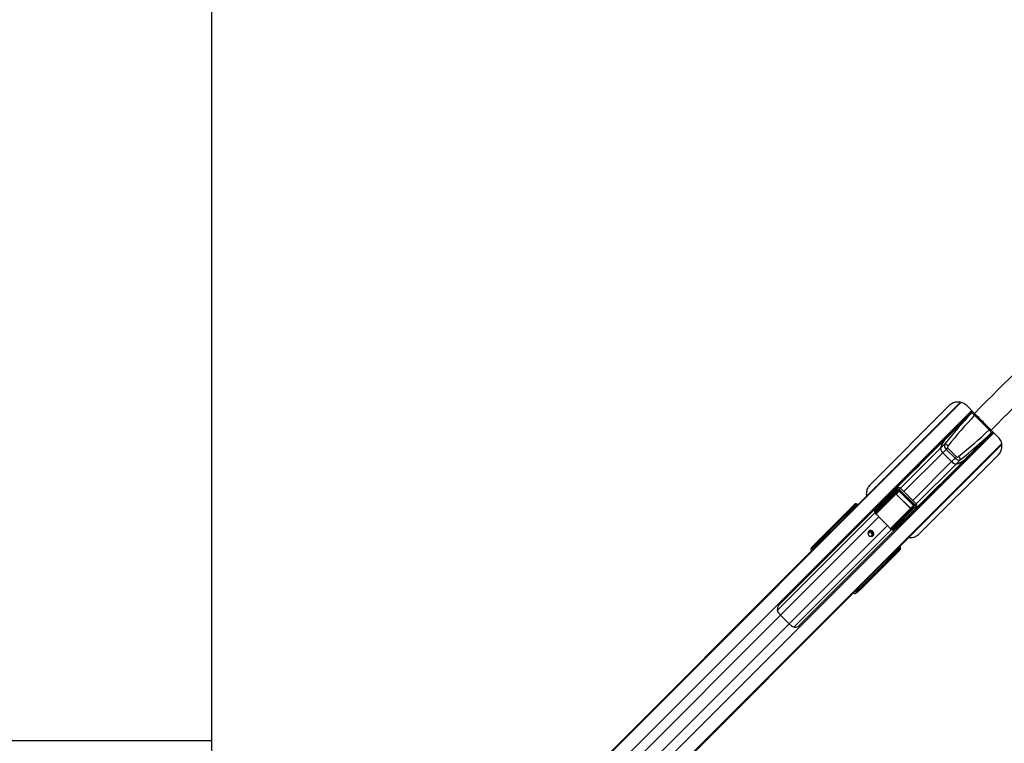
# Model space of a CAD drawing. Header units: millimetres. Extents: x 1591 to 17407, y 888 to 16227.
# Tile 46 of 78: x 3431 to 5026, y 11108 to 12280. Entities that reach past the tile are written whole.
import ezdxf

# ---------------------------------------------------------------- set-up
doc = ezdxf.new("R2010")
doc.units = ezdxf.units.MM
doc.layers.add('COMPONENT_GEOMETRY', color=7, linetype='Continuous')
doc.styles.add('SLDTEXTSTYLE1', font='TXT', dxfattribs={"width": 0.75})
doc.dimstyles.new('SLDDIMSTYLE0', dxfattribs={"dimtxt": 100, "dimasz": 6.604, "dimexe": 0, "dimexo": 0.0625, "dimgap": 25, "dimtad": 0, "dimtih": 1, "dimtoh": 1, "dimdec": 0, "dimlfac": 0.5, "dimrnd": 1e-09, "dimzin": 12, "dimdsep": 46, "dimtxsty": 'SLDTEXTSTYLE1', "dimsah": 1, "dimcen": 0.09, "dimadec": 0, "dimazin": 3, "dimtfac": 1, "dimtdec": 0, "dimtofl": 0, "dimtmove": 0, "dimatfit": 3, "dimfxl": 1, "dimfrac": 2, "dimtolj": 1, "dimtzin": 12, "dimarcsym": 0})

# ---------------------------------------------------------------- blocks, each defined once
blk = doc.blocks.new('_D')
at = {"layer": 'COMPONENT_GEOMETRY', "color": 7, "ltscale": 2}
for p, q in [((8879.1, 12946.1), (8879.1, 8407.7)), ((2657.8, 9299), (2657.8, 8407.7)), ((2657.8, 8414), (5620.7, 8414)), ((8879.1, 8414), (5916.2, 8414))]:
    blk.add_line(p, q, dxfattribs=at)
for points in [[(2657.8, 8414), (2664.4, 8413), (2664.4, 8415)], [(8879.1, 8414), (8872.5, 8415), (8872.5, 8413)]]:
    blk.add_solid(points, dxfattribs=at)
at = {"layer": 'COMPONENT_GEOMETRY', "color": 7, "ltscale": 2, "insert": (5620.7, 8463.6), "char_height": 100, "attachment_point": 1, "style": 'SLDTEXTSTYLE1'}
blk.add_mtext('3111', dxfattribs=at)

msp = doc.modelspace()

# ---------------------------------------------------------------- linework, layer by layer
at = {"color": 8, "linetype": 'Continuous', "lineweight": 25, "ltscale": 2}
for p, q in [((3744.7, 10449.1), (4955.3, 11659.7)), ((4742.1, 11447.6), (4954.5, 11660)), ((3758.1, 10432), (4972.7, 11646.7)), ((4972.4, 11642.6), (4974.6, 11644.8)), ((3793.9, 10396.2), (5008.5, 11610.9)), ((5004.4, 11610.6), (5006.7, 11612.7)), ((3811, 10382.8), (5021.3, 11593.2)), ((4808.3, 11379.1), (5021.5, 11592.3)), ((4857.4, 11521), (4922.1, 11585.7)), ((4862.9, 11515.5), (4926, 11578.5)), ((4877.3, 11501.1), (4940.3, 11564.1)), ((4882.9, 11495.5), (4947.5, 11560.2)), ((4817.3, 11479.5), (4849.2, 11511.4)), ((4849.7, 11511.2), (4817.6, 11479.1)), ((4857.3, 11521.1), (4855.5, 11519.2)), ((4882.9, 11495.5), (4881.1, 11493.6)), ((4658.2, 11323.4), (4816, 11481.3)), ((4774.7, 11480.8), (4774.2, 11481.3)), ((4775.1, 11482.2), (4775.6, 11481.7)), ((4775.8, 11484.7), (4775.3, 11484.2)), ((4777.4, 11483.4), (4776, 11484.5)), ((4776.2, 11484.8), (4777.6, 11483.6)), ((4776.7, 11483.7), (4776.2, 11483.2)), ((4776.7, 11482.7), (4776.2, 11483.2)), ((4784.2, 11491.1), (4784.6, 11491.6)), ((4784.5, 11490.8), (4784.9, 11491.3)), ((4785.2, 11491.2), (4785.2, 11491.2)), ((4816.3, 11481.2), (4817.2, 11482.2)), ((4841.1, 11455.8), (4873.1, 11487.8)), ((4873.3, 11487.4), (4841.4, 11455.5)), ((4663.3, 11315.4), (4822.6, 11474.6)), ((4767.2, 11473.2), (4765.6, 11474.5)), ((4765.7, 11474.7), (4767.4, 11473.4)), ((4677.3, 11301.5), (4836.5, 11460.7)), ((4685.3, 11296.3), (4843.1, 11454.2)), ((4846.7, 11453.9), (4847.7, 11455.2)), ((3744.2, 10449.6), (4729.8, 11435.2)), ((4719.7, 11425.7), (4718.7, 11426.8)), ((4720.1, 11429), (4721.5, 11427.5)), ((4846.4, 11414.2), (4845.3, 11415.5)), ((4845.5, 11415.7), (4846.7, 11414.3)), ((4853.2, 11423.1), (4852.7, 11422.6)), ((4853.5, 11422.8), (4853, 11422.3)), ((4853.1, 11423.3), (4853.1, 11423.3)), ((4853.8, 11421), (4853.7, 11420.9)), ((4836.4, 11403.7), (4835, 11405.3)), ((4835.2, 11405.5), (4836.6, 11403.9)), ((4843.1, 11412.4), (4842.6, 11412.9)), ((4843.5, 11413.8), (4844, 11413.3)), ((4845.1, 11414.3), (4844.6, 11414.8)), ((4845.6, 11414.8), (4845.1, 11414.3)), ((4845.9, 11413), (4845.8, 11412.9)), ((4846.1, 11413.4), (4846.6, 11414)), ((3811.5, 10382.3), (4802, 11372.8)), ((4788.7, 11356.8), (4787.5, 11357.8)), ((4789.4, 11359.6), (4790.9, 11358.3)), ((3828.4, 10480.5), (4663.3, 11315.4)), ((3842.3, 10466.5), (4677.3, 11301.5))]:
    msp.add_line(p, q, dxfattribs=at)
at = {"color": 7, "linetype": 'Continuous', "lineweight": 25, "ltscale": 2}
for p, q in [((4739.2, 11445.2), (4954.1, 11660.1)), ((4936.3, 11654.8), (4808.1, 11526.6)), ((4977.1, 11642.3), (4964.6, 11654.8)), ((4974, 11645.4), (4660.9, 11332.2)), ((4974.5, 11644.9), (4928.7, 11599.1)), ((5001, 11615.6), (4977.4, 11639.1)), ((4694.1, 11299), (5007.3, 11612.1)), ((5006.8, 11612.6), (4960.9, 11566.8)), ((5016, 11603.4), (5004.2, 11615.2)), ((4805.9, 11376.1), (5021.6, 11591.9)), ((4931, 11601.7), (4892.3, 11563)), ((4929.3, 11592.9), (4922.1, 11585.7)), ((4887.7, 11446.9), (5016, 11575.2)), ((4931.4, 11583.9), (4926, 11578.5)), ((4940.3, 11564.1), (4926, 11578.5)), ((4933.7, 11586.2), (4931.4, 11583.9)), ((4945.8, 11569.6), (4931.4, 11583.9)), ((4933.7, 11586.2), (4948.1, 11571.8)), ((4924.8, 11530.4), (4963.6, 11569.2)), ((4945.8, 11569.6), (4940.3, 11564.1)), ((4948.1, 11571.8), (4945.8, 11569.6)), ((4954.8, 11567.4), (4947.5, 11560.2)), ((4877.9, 11548.5), (4846.1, 11516.8)), ((4817.5, 11486.8), (4851.3, 11520.8)), ((4852.3, 11518.9), (4817.7, 11484.2)), ((4817.8, 11482.3), (4852.3, 11516.7)), ((4853.3, 11516.3), (4818.8, 11481.8)), ((4831.5, 11502.2), (4845.6, 11516.3)), ((4851.3, 11520.8), (4845.6, 11516.3)), ((4851.8, 11521.2), (4846.1, 11516.7)), ((4849.2, 11511.4), (4853.3, 11516.3)), ((4850.5, 11511.3), (4850.7, 11511.5)), ((4873.2, 11488.6), (4850.5, 11511.3)), ((4855, 11516.7), (4850.7, 11511.5)), ((4850.7, 11511.5), (4873.4, 11488.8)), ((4855, 11516.7), (4855.4, 11517.1)), ((4878.5, 11493.1), (4855, 11516.7)), ((4855.4, 11517.1), (4879, 11493.6)), ((4881.1, 11493.6), (4855.5, 11519.2)), ((4882.9, 11495.5), (4857.3, 11521.1)), ((4878.7, 11484.3), (4910.4, 11516)), ((4719.4, 11430.7), (4781.8, 11493.1)), ((4719.5, 11431.1), (4783.1, 11494.8)), ((4765.6, 11476.2), (4773.7, 11482.9)), ((4773.8, 11481.5), (4765.7, 11474.8)), ((4774.8, 11483.9), (4768.8, 11479.2)), ((4768.9, 11479.2), (4768.8, 11479.2)), ((4774.9, 11484), (4768.9, 11479.2)), ((4773.7, 11482.9), (4774.8, 11483.9)), ((4775.1, 11482.2), (4774.2, 11481.3)), ((4774.9, 11484), (4774.8, 11483.9)), ((4776.2, 11483.2), (4775.1, 11482.2)), ((4781.8, 11489.5), (4776.2, 11484.8)), ((4776.3, 11486.3), (4781.8, 11490.9)), ((4777.2, 11483.2), (4776.7, 11483.7)), ((4782.8, 11491.8), (4778.7, 11488.6)), ((4782.9, 11491.9), (4778.8, 11488.7)), ((4781.8, 11493.1), (4783.1, 11494.8)), ((4781.8, 11490.9), (4782.8, 11491.8)), ((4782.3, 11489.3), (4783.2, 11490.2)), ((4782.6, 11489), (4782.3, 11489.3)), ((4782.6, 11489), (4783.5, 11489.9)), ((4782.8, 11491.8), (4782.9, 11491.9)), ((4784.2, 11491.1), (4783.2, 11490.2)), ((4783.2, 11490.2), (4783.5, 11489.9)), ((4783.5, 11489.9), (4784.5, 11490.8)), ((4784.5, 11490.8), (4784.2, 11491.1)), ((4784.9, 11491.3), (4784.6, 11491.6)), ((4817.6, 11488.8), (4817.8, 11488.5)), ((4843.6, 11456.9), (4878.1, 11491.4)), ((4878.6, 11490.5), (4844.1, 11456)), ((4846.1, 11455.8), (4880.8, 11490.4)), ((4882.7, 11489.5), (4848.7, 11455.6)), ((4864.1, 11469.6), (4878.2, 11483.7)), ((4873.2, 11488.6), (4873.4, 11488.8)), ((4878.1, 11491.4), (4873.3, 11487.4)), ((4873.4, 11488.8), (4878.5, 11493.1)), ((4878.2, 11483.7), (4882.7, 11489.5)), ((4878.5, 11493.1), (4879, 11493.6)), ((4878.6, 11484.2), (4883.1, 11489.9)), ((4765.6, 11474.5), (4720.1, 11429)), ((4822.6, 11474.6), (4836.5, 11460.7)), ((4740, 11445.4), (4742.1, 11447.6)), ((4744, 11448.9), (4742.1, 11447.6)), ((4846.3, 11455.1), (4844.1, 11455.3)), ((4850.4, 11456), (4850.7, 11455.7)), ((4718.3, 11424.3), (4725.8, 11431.8)), ((4725.8, 11431.8), (4731, 11437)), ((4729.8, 11435.2), (4742.2, 11446.8)), ((4729.8, 11435.2), (4734.1, 11439.6)), ((4731, 11437), (4737, 11443)), ((4734.1, 11439.6), (4741.5, 11446.4)), ((4734.1, 11439.6), (4740, 11445.4)), ((4737, 11443), (4739.2, 11445.2)), ((4741.5, 11446.4), (4740, 11445.4)), ((3743.9, 10449.9), (4714, 11420)), ((4712.3, 11422.9), (4715, 11425.6)), ((4714.1, 11425.4), (4712.3, 11422.9)), ((4714, 11420), (4718.3, 11424.3)), ((4715, 11425.6), (4715.9, 11426.9)), ((4718.7, 11426.8), (4717.7, 11425.6)), ((4854.9, 11419.9), (4792.6, 11357.6)), ((4793, 11357.6), (4856.7, 11421.3)), ((4846.7, 11414.3), (4851.4, 11420)), ((4852.7, 11419.9), (4848.2, 11414.4)), ((4850.5, 11416.9), (4853.7, 11420.9)), ((4850.6, 11417), (4853.8, 11421)), ((4851.7, 11421.6), (4850.8, 11420.7)), ((4851.1, 11420.4), (4850.8, 11420.7)), ((4852, 11421.3), (4851.1, 11420.4)), ((4852.7, 11422.6), (4851.7, 11421.6)), ((4851.7, 11421.6), (4852, 11421.3)), ((4852, 11421.3), (4853, 11422.3)), ((4853, 11422.3), (4852.7, 11422.6)), ((4853.7, 11420.9), (4852.7, 11419.9)), ((4853.2, 11423.1), (4853, 11423.2)), ((4853.5, 11422.8), (4853.2, 11423.1)), ((4856.7, 11421.3), (4854.9, 11419.9)), ((4790.9, 11358.3), (4836.4, 11403.7)), ((4836.7, 11403.8), (4843.4, 11411.9)), ((4844.7, 11411.8), (4838, 11403.8)), ((4841, 11406.9), (4845.8, 11412.9)), ((4841, 11406.9), (4841.1, 11407)), ((4841.1, 11407), (4845.9, 11413)), ((4843.1, 11412.4), (4844, 11413.3)), ((4844, 11413.3), (4845.1, 11414.3)), ((4845.8, 11412.9), (4844.7, 11411.8)), ((4845.6, 11414.8), (4845, 11415.3)), ((4791.1, 11361.3), (4803.7, 11374)), ((4802, 11372.8), (4808.3, 11379.1)), ((4806.5, 11377.6), (4802, 11372.8)), ((4803.7, 11374), (4805.9, 11376.1)), ((4808.3, 11379.1), (4808.5, 11379.5)), ((4055.4, 10625.6), (4786.8, 11357)), ((4787.5, 11353.1), (4784.8, 11350.4)), ((4787.3, 11352.3), (4784.8, 11350.4)), ((4786.8, 11357), (4791.1, 11361.3)), ((4787.4, 11355.9), (4788.7, 11356.8)), ((4788.7, 11354), (4787.5, 11353.1)), ((4663.3, 11315.4), (4677.3, 11301.5)), ((3741.9, 11111.9), (2668.6, 11111.9))]:
    msp.add_line(p, q, dxfattribs=at)
at = {"color": 7, "linetype": 'Continuous', "lineweight": 25, "ltscale": 2, "flags": 128}
for points in [[(3742, 12948.7), (3742, 12308.1), (3741.9, 11667.5), (3741.9, 11038.1), (3741.9, 10464.8)], [(4892.3, 11563), (4892.3, 11563), (4890.6, 11561.2), (4888.2, 11558.7), (4885.3, 11555.6), (4883.8, 11554), (4882.3, 11552.6), (4881, 11551.2), (4879.7, 11550.1), (4878, 11548.4), (4877.3, 11547.9), (4877.9, 11548.5), (4877.9, 11548.5)], [(4917.4, 11523.4), (4917.4, 11523.3), (4914.5, 11520.3), (4912, 11517.7), (4910.4, 11516), (4909.8, 11515.4), (4910.3, 11516.1), (4911.9, 11517.9), (4913.1, 11519.1), (4914.5, 11520.4), (4915.9, 11521.9), (4917.5, 11523.4), (4920.5, 11526.3), (4923.1, 11528.8), (4924.8, 11530.4), (4924.8, 11530.4)], [(4806.1, 11451.3), (4805.1, 11449.7), (4804.7, 11447.9), (4805.2, 11446), (4806.3, 11444.4), (4807.9, 11443.3), (4809.7, 11442.9), (4811.6, 11443.2), (4813.1, 11444.2), (4814.1, 11445.7), (4814.4, 11447.6), (4814, 11449.4), (4812.9, 11451), (4811.3, 11452.1), (4809.4, 11452.6), (4807.6, 11452.3), (4806.1, 11451.3)]]:
    msp.add_lwpolyline(points, dxfattribs=at)
at = {"color": 7, "linetype": 'Continuous', "lineweight": 25, "ltscale": 4}
for centre, radius, start, end in [((4968.7, 11631.8), 11.4, 39.7336, 70.7416), ((4966.5, 11636.4), 1, 135, 207.5424), ((4993.7, 11606.8), 11.4, 19.2584, 50.2664), ((4955.5, 11577.5), 34.4, 129.2919, 166.1895), ((4957.6, 11576.5), 36.7, 142.0458, 165.5005), ((4924.3, 11578.8), 14.9, 46.9293, 70.2823), ((4998.3, 11604.6), 1, 242.4576, 315), ((4932.2, 11586.5), 10.1, 184.4269, 232.1289), ((4948.3, 11570.3), 10.1, 217.8711, 265.5731), ((4939.2, 11593.8), 34.7, 283.9592, 320.5594), ((4938.4, 11595.7), 36.7, 284.4995, 307.9542), ((4940.7, 11562.4), 14.9, 19.7177, 43.0707), ((4849.2, 11510.9), 0.549, 34.0078, 90.9668), ((4853.5, 11520.8), 2.2, 179.1313, 236.0391), ((4853.2, 11517.4), 1.1, 214.0078, 270.9668), ((4768.6, 11479.2), 0.178, 331.1355, 29.1709), ((4774.4, 11482.2), 0.98, 137.3925, 226.1584), ((4775, 11485.8), 1.34, 307.0777, 319.0291), ((4775.3, 11485.1), 0.878, 321.7574, 341.6022), ((4776.1, 11486.4), 0.222, 335.9639, 36.5497), ((4778.5, 11488.7), 0.237, 337.3806, 38.3944), ((4782.5, 11490.2), 0.98, 137.3925, 226.1584), ((4817.6, 11485.5), 0.618, 116.5905, 150.3133), ((4817.8, 11485.7), 1.48, 237.5357, 267.5438), ((4817.4, 11484.2), 1.96, 262.7307, 282.6305), ((4818.1, 11482.5), 1.01, 198.6947, 309.8466), ((4818.7, 11482.9), 1.1, 214.0078, 270.9668), ((4872.8, 11487.4), 0.549, 359.0332, 55.9922), ((4879.2, 11491.4), 1.1, 179.0332, 235.9922), ((4882.6, 11491.7), 2.2, 213.9609, 270.8687), ((4764.9, 11475), 0.796, 322.7876, 345.0498), ((4765.5, 11476.3), 0.161, 328.8396, 24.8392), ((4764.9, 11475), 0.878, 321.7574, 341.6022), ((4780.8, 11432.9), 59.1, 44.9637, 50.4522), ((4752.6, 11431.8), 19, 123.3661, 134.958), ((4808.3, 11446.7), 3.27, 41.8654, 188.5869), ((4808.2, 11446.4), 5.05, 327.8547, 122.1453), ((4808.6, 11446.4), 3.27, 260.872, 48.6757), ((4794.7, 11418.9), 59.1, 39.5478, 45.0363), ((4844.4, 11456.2), 1.01, 140.1534, 251.3053), ((4844.7, 11456.9), 1.1, 179.0332, 235.9922), ((4846, 11455.5), 1.96, 167.3695, 187.2693), ((4847.6, 11455.9), 1.48, 182.4562, 212.4643), ((4847.4, 11455.7), 0.618, 299.6867, 333.4095), ((4750.4, 11429.6), 19, 123.3661, 134.958), ((4716.3, 11424.2), 1.98, 44.4628, 133.282), ((4717.2, 11425.4), 1.98, 44.4628, 133.282), ((4721.2, 11430.5), 1.79, 173.2839, 232.9374), ((4850.6, 11416.7), 0.237, 51.6056, 112.6194), ((4852.1, 11420.6), 0.98, 223.8416, 312.6075), ((4836.9, 11403), 0.878, 108.3978, 128.2426), ((4836.9, 11403), 0.796, 104.9502, 127.2124), ((4838.1, 11403.6), 0.161, 65.1608, 121.1604), ((4841.1, 11406.8), 0.178, 60.8291, 118.8645), ((4844.1, 11412.6), 0.98, 223.8416, 312.6075), ((4846.9, 11413.5), 0.878, 108.3978, 128.2426), ((4847.7, 11413.2), 1.34, 130.9709, 142.9223), ((4848.2, 11414.2), 0.222, 53.4503, 114.0361), ((4790.3, 11387.4), 19, 315.0406, 326.5012), ((4792.4, 11389.5), 19, 315.042, 326.6339), ((4786, 11354.4), 1.98, 316.718, 45.5372), ((4787.3, 11355.4), 1.98, 316.718, 45.5372), ((4792.3, 11359.3), 1.79, 217.0626, 276.7161), ((4694.8, 11346.9), 44.5, 217.7826, 225.083), ((4708.8, 11332.9), 44.5, 224.917, 232.2174)]:
    msp.add_arc(centre, radius, start, end, dxfattribs=at)
at = {"color": 8, "linetype": 'Continuous', "lineweight": 25, "ltscale": 4}
for centre, radius, start, end in [((4783.5, 11492.8), 1.68, 172.6449, 229.8863), ((4793.5, 11483), 11.7, 131.2508, 135.1553), ((4844.8, 11431.6), 11.7, 314.8447, 318.7492), ((4854.7, 11421.6), 1.68, 220.1137, 277.3551)]:
    msp.add_arc(centre, radius, start, end, dxfattribs=at)
at = {"color": 7, "linetype": 'Continuous', "lineweight": 25, "ltscale": 4}
for centre, major_axis, ratio, start_param, end_param in [((5151.4, 11497.3), (305, 305), 0.532415, 1.626186, 1.77985), ((5152.1, 11498), (303.4, 303.4), 0.521193, 1.626186, 1.77985), ((4859.9, 11790.3), (303.4, 303.4), 0.521193, 4.503335, 4.656999), ((4859.2, 11789.6), (305, 305), 0.532415, 4.503335, 4.656999), ((4935.7, 11588.2), (-5.66, 5.66), 0.757813, 0.209054, 1.570796), ((4936.4, 11588.9), (2.71, 2.71), 0.521193, 1.77985, 3.141593), ((4950.1, 11573.8), (-5.66, 5.66), 0.757813, 1.570796, 2.932539), ((4950.8, 11574.5), (2.71, 2.71), 0.521193, 3.141593, 4.503335), ((4848.5, 11513.6), (3.58, 3.02), 0.853488, 1.52392, 1.670854), ((4849.9, 11510.7), (0.731, 0.811), 0.916063, 6.241727, 7.782841), ((4850, 11510.8), (0.414, 0.472), 0.796011, 6.231664, 7.772778), ((4854.2, 11518), (3.2, 2.8), 0.93999, 0.058558, 1.65746), ((4853.8, 11517.6), (1.79, 1.51), 0.853488, 0.071952, 1.670854), ((4853.7, 11515.3), (1.66, 1.89), 0.796011, 6.231664, 7.772778), ((4853.9, 11515.5), (1.04, 1.2), 0.630657, 6.230496, 7.77161), ((4785.8, 11491.8), (-1.73, 3.69), 0.908491, 5.029028, 6.60098), ((4848.2, 11521.5), (191.3, 192), 0.006704, 4.540214, 4.618229), ((4879.9, 11492.4), (2.8, 3.2), 0.93999, 4.625725, 6.224627), ((4826.3, 11534.7), (74.1, 71.3), 0.000648, 3.754688, 3.824522), ((4774.8, 11481.8), (1.06, -1.06), 0.352477, 1.570796, 3.106686), ((4774.1, 11481.1), (0.354, -0.354), 0.374358, 1.570796, 3.106686), ((4775.8, 11482.9), (1.06, -1.06), 0.330596, 1.570796, 3.106686), ((4777.4, 11485.8), (1.62, 1.06), 0.772703, 3.176826, 3.370827), ((4777.2, 11485.8), (1.22, 0.83), 0.676841, 3.173446, 3.367446), ((4826.3, 11534.7), (74.1, 71.3), 0.000648, 3.971416, 4.015565), ((4826.6, 11534.3), (74.5, 71), 0.000852, 3.969708, 4.013858), ((4784.6, 11490.2), (-2.34, 3.27), 0.932843, 4.866053, 6.438006), ((4782.8, 11489.8), (1.06, -1.06), 0.352477, 1.570796, 3.106686), ((4782.2, 11489.1), (0.354, -0.354), 0.374358, 1.570796, 3.106686), ((4783.8, 11490.8), (1.06, -1.06), 0.330596, 1.570796, 3.106686), ((4770.7, 11421.5), (68.6, 84), 0.010788, 0.780508, 0.819711), ((4825.1, 11485.2), (5.76, 5.76), 0.82056, 2.385137, 2.661507), ((4872.7, 11488.2), (0.472, 0.414), 0.796011, 4.793592, 6.334706), ((4872.6, 11488.1), (0.811, 0.731), 0.916063, 4.78353, 6.324644), ((4877.4, 11492.1), (1.2, 1.04), 0.630657, 4.794761, 6.335875), ((4875.4, 11486.6), (3.02, 3.58), 0.853488, 4.612331, 4.759266), ((4877.1, 11491.8), (1.89, 1.66), 0.796011, 4.793592, 6.334706), ((4879.4, 11491.9), (1.51, 1.79), 0.853488, 4.612331, 6.211233), ((4764.8, 11473.2), (1.41, -1.41), 0.724176, 1.745329, 1.771359), ((4826.6, 11534.3), (74.5, 71), 0.000852, 3.752981, 3.822815), ((4765.1, 11473.6), (1.77, -1.77), 0.5087, 1.745329, 1.771359), ((4883.4, 11486.3), (192, 191.3), 0.006704, 1.664957, 1.742994), ((4742.4, 11447.2), (1.76, 1.68), 0.065684, 4.53791, 6.633312), ((4783.4, 11408.8), (84, 68.6), 0.010788, 5.463474, 5.502677), ((4847, 11463.3), (5.76, 5.76), 0.82056, 3.621679, 3.898049), ((4827.1, 11306.9), (222.4, 222.4), 0.508736, 1.500983, 1.570796), ((4831.4, 11311.2), (222.4, 222.4), 0.508736, 1.500983, 1.570796), ((4716.6, 11418.8), (-4.24, 4.24), 0.32958, 0.046003, 1.102064), ((4718.1, 11429.4), (4.18, 4.33), 0.043858, 1.202097, 2.797643), ((4718.6, 11429.5), (2.79, 2.88), 0.043858, 1.202097, 2.797643), ((4720, 11428.1), (1.28, 1.57), 0.246297, 1.166018, 2.761564), ((4896.2, 11464.7), (71, 74.5), 0.000852, 2.269328, 2.313477), ((4896.6, 11464.4), (71.3, 74.1), 0.000648, 2.26762, 2.311769), ((4851, 11420.3), (-0.354, 0.354), 0.374358, 3.176499, 4.712389), ((4851.7, 11421), (-1.06, 1.06), 0.352477, 3.176499, 4.712389), ((4852.6, 11422), (-1.06, 1.06), 0.330596, 3.176499, 4.712389), ((4852, 11422.7), (3.27, -2.34), 0.932843, 6.128365, 7.700317), ((4853.7, 11424), (3.69, -1.73), 0.908491, 5.965391, 7.537343), ((4835.1, 11402.9), (1.41, -1.41), 0.724176, 1.370234, 1.396263), ((4835.4, 11403.3), (-1.77, 1.77), 0.5087, 4.511826, 4.537856), ((4896.2, 11464.7), (71, 74.5), 0.000852, 2.460371, 2.530205), ((4896.6, 11464.4), (71.3, 74.1), 0.000648, 2.458663, 2.528497), ((4843, 11412.2), (-0.354, 0.354), 0.374358, 3.176499, 4.712389), ((4843.7, 11412.9), (-1.06, 1.06), 0.352477, 3.176499, 4.712389), ((4844.7, 11414), (-1.06, 1.06), 0.330596, 3.176499, 4.712389), ((4847.7, 11415.5), (1.06, 1.62), 0.772703, 2.912358, 3.106359), ((4847.7, 11415.4), (0.83, 1.22), 0.676841, 2.915739, 3.10974), ((4673.7, 11470.2), (221.5, 221.5), 0.510768, 4.712389, 4.782202), ((4678, 11474.5), (221.5, 221.5), 0.510768, 4.712389, 4.781395), ((4806.9, 11377.8), (1.68, 1.76), 0.065684, 5.933058, 8.030556), ((4791.3, 11356.3), (4.33, 4.18), 0.043858, 3.485543, 5.081089), ((4790, 11358.1), (1.57, 1.28), 0.246297, 3.521621, 5.117167), ((4791.4, 11356.7), (2.88, 2.79), 0.043858, 3.485543, 5.081089), ((4780.6, 11354.7), (4.24, -4.24), 0.32958, 5.181121, 6.237182)]:
    msp.add_ellipse(centre, major_axis=major_axis, ratio=ratio, start_param=start_param, end_param=end_param, dxfattribs=at)
at = {"color": 8, "linetype": 'Continuous', "lineweight": 25, "ltscale": 4}
for centre, major_axis, ratio, start_param, end_param in [((4782.5, 11488.8), (0.354, -0.354), 0.374358, 1.016436, 1.570796), ((4783.9, 11489.9), (-0.86, 1.85), 0.908491, 5.029028, 5.349262), ((4838.1, 11504.2), (34.8, 28.4), 0.010914, 4.010045, 4.069827), ((4866, 11476.2), (28.4, 34.8), 0.010914, 2.213359, 2.27314), ((4719.3, 11421.4), (4.24, -4.24), 0.32951, 3.18746, 4.244393), ((4720.6, 11422.8), (-2.83, 2.83), 0.32958, 0.046003, 0.827843), ((4850.7, 11420.6), (-0.354, 0.354), 0.374358, 4.712389, 5.266749), ((4851.8, 11422), (1.85, -0.86), 0.908491, 0.9332, 1.254158), ((4783.3, 11357.4), (-4.24, 4.24), 0.32951, 2.038792, 3.095725), ((4784.6, 11358.7), (2.83, -2.83), 0.32958, 5.455342, 6.237182)]:
    msp.add_ellipse(centre, major_axis=major_axis, ratio=ratio, start_param=start_param, end_param=end_param, dxfattribs=at)
at = {"color": 8, "linetype": 'Continuous', "lineweight": 25, "ltscale": 2}
for points, knots in [([(4977.1, 11642.3), (5078.9, 11743.9), (5282.6, 11947), (5553.1, 12216.4), (5722.2, 12383.5), (5789.1, 12449.6)], [0, 0, 0, 0, 0.376729, 0.753458, 1, 1, 1, 1]), ([(5810, 12425.8), (5744.4, 12359.4), (5577.8, 12190.8), (5308.9, 11920.7), (5105.8, 11717), (5004.2, 11615.2)], [0, 0, 0, 0, 0.245175, 0.622587, 1, 1, 1, 1]), ([(4977.4, 11639.1), (4977.9, 11639.6), (4978.3, 11640.1), (4978.8, 11640.6), (4978.8, 11640.6)], [0, 0, 0, 0, 0.991798, 1, 1, 1, 1]), ([(5001, 11615.6), (5001.5, 11616), (5002, 11616.5), (5002.5, 11616.9), (5002.5, 11616.9)], [0, 0, 0, 0, 0.991798, 1, 1, 1, 1]), ([(4768.8, 11479.3), (4768.8, 11479.4), (4769.1, 11479.6), (4769.4, 11479.8), (4769.7, 11479.9), (4769.8, 11480)], [0, 0, 0, 0, 0.160783, 0.847709, 1, 1, 1, 1]), ([(4778.7, 11488.9), (4778.8, 11488.9), (4779, 11489.2), (4779.4, 11489.4), (4779.8, 11489.5), (4779.9, 11489.5)], [0, 0, 0, 0, 0.138501, 0.757661, 1, 1, 1, 1]), ([(4817, 11485.8), (4816.7, 11485.6), (4816.3, 11485.3), (4815.9, 11484.9), (4815.7, 11484.8)], [0, 0, 0, 0, 0.675843, 1, 1, 1, 1]), ([(4844.1, 11455.3), (4843.9, 11455.1), (4843.5, 11454.8), (4843.1, 11454.5), (4842.9, 11454.3)], [0, 0, 0, 0, 0.493194, 1, 1, 1, 1]), ([(4851.4, 11418), (4851.3, 11417.8), (4851.2, 11417.4), (4850.9, 11417), (4850.7, 11416.8)], [0, 0, 0, 0, 0.493018, 1, 1, 1, 1]), ([(4841.8, 11407.8), (4841.7, 11407.7), (4841.6, 11407.4), (4841.3, 11407.1), (4841.2, 11406.9)], [0, 0, 0, 0, 0.400034, 1, 1, 1, 1])]:
    msp.add_open_spline(points, degree=3, knots=knots, dxfattribs=at)
at = {"color": 7, "linetype": 'Continuous', "lineweight": 25, "ltscale": 2}
for points, knots in [([(4964.6, 11654.8), (4963.7, 11655.6), (4961.9, 11657.2), (4957.8, 11659.5), (4953.2, 11660.7), (4948.4, 11660.7), (4944.7, 11659.9), (4941.2, 11658.5), (4938.3, 11656.7), (4936.8, 11655.3), (4936.3, 11654.8)], [0, 0, 0, 0, 0.111634, 0.223334, 0.44519, 0.565642, 0.686084, 0.809914, 0.933674, 1, 1, 1, 1]), ([(5004.2, 11615.2), (5002.1, 11617.3), (4997.8, 11621.6), (4991, 11628.4), (4983.9, 11635.5), (4979.4, 11640), (4977.1, 11642.3)], [0, 0, 0, 0, 0.23888, 0.484636, 0.738143, 1, 1, 1, 1]), ([(5016, 11575.2), (5016.8, 11576.1), (5018.4, 11577.9), (5020.7, 11582.1), (5021.9, 11586.8), (5021.8, 11591.6), (5021, 11595.3), (5019.5, 11598.9), (5017.7, 11601.6), (5016.4, 11603), (5016, 11603.4)], [0, 0, 0, 0, 0.113742, 0.227548, 0.453651, 0.575527, 0.697383, 0.820633, 0.943802, 1, 1, 1, 1]), ([(4877.9, 11548.5), (4878.4, 11549), (4879.4, 11550), (4882.1, 11552.5), (4884.2, 11554.5), (4885.2, 11555.6), (4885.2, 11555.6)], [0, 0, 0, 0, 0.334657, 0.667309, 0.996883, 1, 1, 1, 1]), ([(4808.1, 11526.6), (4806.7, 11524.9), (4804, 11521.7), (4802.2, 11515.4), (4801.9, 11510.7), (4802.6, 11508.7), (4802.6, 11508.6)], [0, 0, 0, 0, 0.335861, 0.672842, 0.985719, 1, 1, 1, 1]), ([(4776.7, 11483.7), (4776.6, 11483.8), (4776.4, 11484), (4776, 11484.2), (4775.6, 11484.3), (4775.2, 11484.2), (4775, 11484.1), (4774.9, 11484)], [0, 0, 0, 0, 0.152682, 0.421375, 0.626389, 0.801883, 1, 1, 1, 1]), ([(4775.8, 11484.7), (4775.8, 11484.8), (4775.7, 11485.1), (4775.6, 11485.4), (4775.7, 11485.8), (4775.9, 11486.2), (4776.1, 11486.4), (4776.3, 11486.5)], [0, 0, 0, 0, 0.183723, 0.357754, 0.545926, 0.74619, 1, 1, 1, 1]), ([(4776.3, 11486.3), (4776.2, 11486.2), (4776, 11486), (4775.9, 11485.8), (4775.8, 11485.5), (4775.9, 11485.2), (4776, 11485), (4776, 11484.9)], [0, 0, 0, 0, 0.261695, 0.454758, 0.634232, 0.80785, 1, 1, 1, 1]), ([(4784.6, 11491.6), (4784.6, 11491.7), (4784.4, 11491.9), (4784, 11492.1), (4783.6, 11492.2), (4783.2, 11492.1), (4783, 11492), (4782.9, 11491.9)], [0, 0, 0, 0, 0.152682, 0.421375, 0.626389, 0.801883, 1, 1, 1, 1]), ([(4785.1, 11491.1), (4785.1, 11491.1), (4785, 11491.2), (4785, 11491.3), (4784.9, 11491.3)], [0, 0, 0, 0, 0.467984, 1, 1, 1, 1]), ([(4818.3, 11489.7), (4818.3, 11489.7), (4817.9, 11489.3), (4816.9, 11488.1), (4815.9, 11486), (4815.5, 11483.9), (4815.6, 11482.3), (4815.9, 11481.6), (4816, 11481.3)], [0, 0, 0, 0, 0.002671, 0.195358, 0.507159, 0.721958, 0.874867, 1, 1, 1, 1]), ([(4816, 11481.3), (4816.5, 11480.5), (4817.1, 11479.5), (4818.1, 11478.7), (4818.4, 11478.4)], [0, 0, 0, 0, 0.720131, 1, 1, 1, 1]), ([(4817.2, 11482.2), (4817.1, 11482.6), (4816.9, 11483.4), (4817, 11484.1), (4817, 11484.5)], [0, 0, 0, 0, 0.544713, 1, 1, 1, 1]), ([(4817.5, 11486.8), (4817.5, 11486.8), (4817.4, 11486.7), (4817.1, 11486.4), (4817.1, 11486), (4817, 11485.8)], [0, 0, 0, 0, 0.010707, 0.412594, 1, 1, 1, 1]), ([(4817, 11484.5), (4817, 11484.7), (4817, 11485.1), (4817, 11485.6), (4817, 11485.7), (4817, 11485.8)], [0, 0, 0, 0, 0.592787, 0.815809, 1, 1, 1, 1]), ([(4817.5, 11486.8), (4817.5, 11486.8), (4817.4, 11486.7), (4817.3, 11486.5), (4817.3, 11486.2), (4817.3, 11486.1)], [0, 0, 0, 0, 0.010707, 0.412595, 1, 1, 1, 1]), ([(4817.3, 11486.1), (4817.3, 11486), (4817.4, 11485.7), (4817.5, 11485.2), (4817.6, 11484.7), (4817.7, 11484.3), (4817.7, 11484.2)], [0, 0, 0, 0, 0.2055736, 0.4344383, 0.8552633, 1, 1, 1, 1]), ([(4765.5, 11474.5), (4765.5, 11474.5), (4765.4, 11474.6), (4765.2, 11474.8), (4765.1, 11475.2), (4765.1, 11475.5), (4765.2, 11475.8), (4765.4, 11476.1), (4765.6, 11476.2), (4765.6, 11476.3)], [0, 0, 0, 0, 0.032404, 0.222078, 0.381199, 0.543361, 0.672815, 0.834747, 1, 1, 1, 1]), ([(4765.6, 11476.2), (4765.6, 11476.1), (4765.5, 11476), (4765.4, 11475.9), (4765.3, 11475.7), (4765.3, 11475.6), (4765.3, 11475.5), (4765.3, 11475.3), (4765.4, 11475), (4765.6, 11474.9), (4765.7, 11474.8), (4765.7, 11474.8)], [0, 0, 0, 0, 0.165511, 0.283585, 0.314932, 0.413505, 0.433373, 0.592884, 0.760419, 0.965172, 1, 1, 1, 1]), ([(4840.3, 11456.5), (4840.9, 11455.8), (4841.8, 11454.9), (4842.9, 11454.3), (4843.1, 11454.2)], [0, 0, 0, 0, 0.719869, 1, 1, 1, 1]), ([(4843.1, 11454.2), (4843.5, 11454), (4844.2, 11453.7), (4845.8, 11453.6), (4847.9, 11454), (4849.9, 11455), (4851.1, 11456), (4851.6, 11456.5), (4851.6, 11456.5)], [0, 0, 0, 0, 0.125133, 0.278042, 0.492841, 0.804642, 0.997329, 1, 1, 1, 1]), ([(4846.1, 11455.8), (4846.4, 11455.8), (4846.7, 11455.7), (4847.2, 11455.6), (4847.6, 11455.5), (4847.8, 11455.5), (4847.9, 11455.4)], [0, 0, 0, 0, 0.425535, 0.565614, 0.794451, 1, 1, 1, 1]), ([(4847.7, 11455.2), (4847.6, 11455.2), (4847.4, 11455.2), (4847, 11455.1), (4846.6, 11455.1), (4846.3, 11455.1)], [0, 0, 0, 0, 0.184191, 0.407213, 1, 1, 1, 1]), ([(4848.7, 11455.6), (4848.7, 11455.6), (4848.6, 11455.5), (4848.3, 11455.3), (4847.9, 11455.2), (4847.7, 11455.2)], [0, 0, 0, 0, 0.010706, 0.423148, 1, 1, 1, 1]), ([(4848.7, 11455.6), (4848.7, 11455.6), (4848.6, 11455.5), (4848.4, 11455.4), (4848.1, 11455.4), (4847.9, 11455.4)], [0, 0, 0, 0, 0.010706, 0.423149, 1, 1, 1, 1]), ([(4725.8, 11431.8), (4726, 11432), (4726.5, 11432.5), (4727.4, 11433.4), (4728.4, 11434.4), (4729.4, 11435.3), (4730.2, 11436.2), (4730.7, 11436.7), (4731, 11437), (4731, 11437), (4731, 11437)], [0, 0, 0, 0, 0.133599, 0.267197, 0.400812, 0.534421, 0.668012, 0.801611, 0.935227, 1, 1, 1, 1]), ([(4871, 11441.3), (4873, 11441.2), (4876.9, 11441), (4882.9, 11443), (4886, 11445.5), (4887.7, 11446.9)], [0, 0, 0, 0, 0.314045, 0.633265, 1, 1, 1, 1]), ([(4853.8, 11421), (4853.9, 11421.1), (4854, 11421.3), (4854, 11421.6), (4854, 11421.9), (4853.9, 11422.2), (4853.7, 11422.5), (4853.5, 11422.7), (4853.5, 11422.8)], [0, 0, 0, 0, 0.199579, 0.351307, 0.494316, 0.64618, 0.852229, 1, 1, 1, 1]), ([(4838.2, 11403.8), (4838.1, 11403.7), (4838, 11403.6), (4837.7, 11403.4), (4837.4, 11403.3), (4837.1, 11403.2), (4836.8, 11403.3), (4836.6, 11403.4), (4836.5, 11403.6), (4836.4, 11403.7)], [0, 0, 0, 0, 0.167755, 0.309426, 0.442105, 0.597363, 0.769231, 0.800223, 1, 1, 1, 1]), ([(4836.7, 11403.8), (4836.7, 11403.7), (4836.9, 11403.5), (4837.2, 11403.4), (4837.4, 11403.4), (4837.6, 11403.4), (4837.7, 11403.5), (4837.8, 11403.5), (4837.9, 11403.6), (4838, 11403.7), (4838, 11403.8)], [0, 0, 0, 0, 0.215863, 0.428956, 0.580258, 0.686216, 0.701096, 0.813432, 0.831984, 1, 1, 1, 1]), ([(4845.9, 11413), (4846, 11413.1), (4846.1, 11413.3), (4846.1, 11413.7), (4846.1, 11414), (4846, 11414.3), (4845.8, 11414.5), (4845.6, 11414.7), (4845.6, 11414.8)], [0, 0, 0, 0, 0.199579, 0.351307, 0.494316, 0.64618, 0.852229, 1, 1, 1, 1]), ([(4848.4, 11414.4), (4848.3, 11414.3), (4848.1, 11414.1), (4847.8, 11413.9), (4847.4, 11413.8), (4847, 11413.8), (4846.7, 11413.9), (4846.6, 11414)], [0, 0, 0, 0, 0.189665, 0.387972, 0.597558, 0.804387, 1, 1, 1, 1]), ([(4846.8, 11414.2), (4846.9, 11414.1), (4847.1, 11414), (4847.3, 11414), (4847.5, 11414), (4847.6, 11414), (4847.8, 11414.1), (4848, 11414.2), (4848.1, 11414.3), (4848.2, 11414.4)], [0, 0, 0, 0, 0.204018, 0.368363, 0.408955, 0.56257, 0.608528, 0.802705, 1, 1, 1, 1]), ([(4660.9, 11332.2), (4660.5, 11331.8), (4659.7, 11330.9), (4658.6, 11328.8), (4657.9, 11326), (4657.9, 11322.6), (4659.1, 11320.6), (4659.6, 11319.7)], [0, 0, 0, 0, 0.1096269, 0.2567278, 0.4997884, 0.7551779, 1, 1, 1, 1]), ([(4681.5, 11297.7), (4682.3, 11297.2), (4684, 11296.3), (4687, 11296), (4689.8, 11296.4), (4692, 11297.4), (4693.3, 11298.3), (4693.9, 11298.8), (4694.1, 11299)], [0, 0, 0, 0, 0.212928, 0.424605, 0.676771, 0.830026, 0.944485, 1, 1, 1, 1])]:
    msp.add_open_spline(points, degree=3, knots=knots, dxfattribs=at)

# ---------------------------------------------------------------- dimensions: what is measured, and where the dimension line sits
at = {"layer": 'COMPONENT_GEOMETRY', "color": 7, "ltscale": 2}
dim = msp.add_linear_dim(base=(2657.8, 8414), p1=(8879.1, 12948.7), p2=(2657.8, 9301.5), dimstyle='SLDDIMSTYLE0', dxfattribs=at)
dim.commit()
dim.dimension.update_dxf_attribs({"geometry": '_D', "text_midpoint": (5768.4, 8414), "dimtype": 160})

doc.saveas('drawing.dxf')
